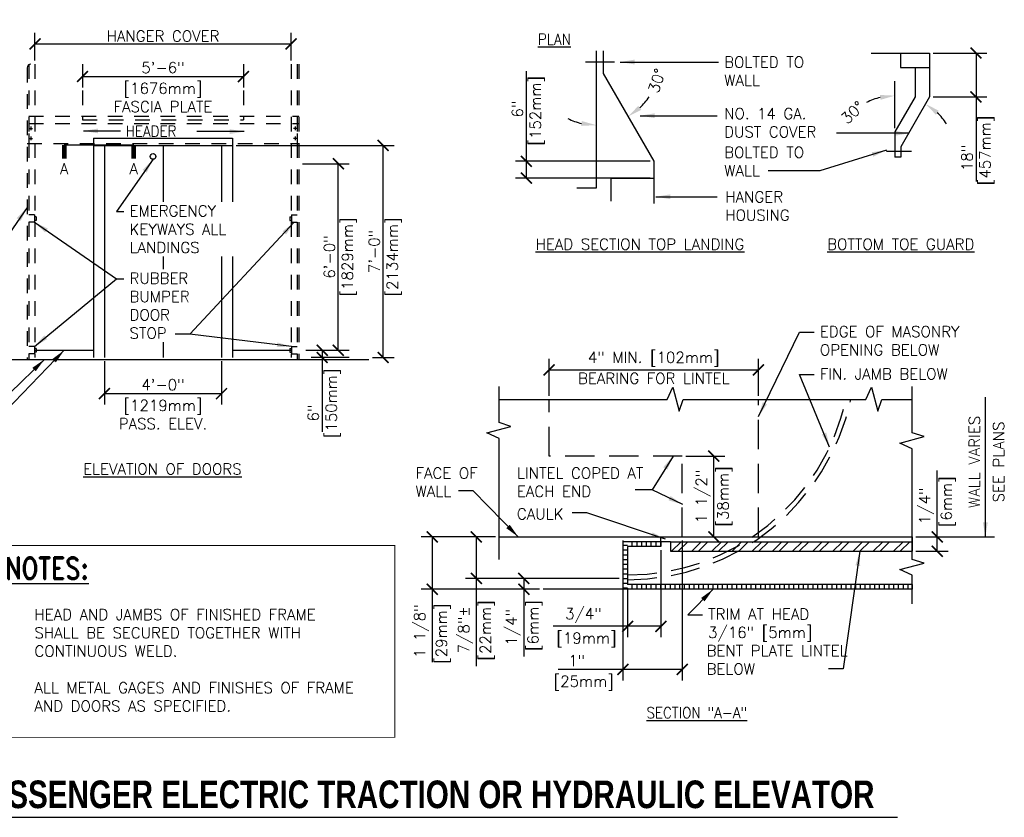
# Model space of a CAD drawing. Header units: inches. Extents: x 0.6 to 15.2, y 0.2 to 11.5.
# Tile 3 of 5: x 6.7 to 15.1, y 0.5 to 7.3. Entities that reach past the tile are written whole.
import ezdxf

# ---------------------------------------------------------------- set-up
doc = ezdxf.new("R2010")
doc.units = ezdxf.units.IN
doc.header["$MEASUREMENT"] = 0
doc.header["$PDSIZE"] = -1
doc.linetypes.add('DASHED2', pattern=[0.375, 0.25, -0.125])
doc.linetypes.add('HIDDEN2', pattern=[0.1875, 0.125, -0.0625])
doc.layers.get('Defpoints').update_dxf_attribs({"color": 2})
for name, color, linetype in [('A-DETL-DIMS', 2, 'Continuous'), ('A-DETL-MEDM', 4, 'Continuous'), ('A-DETL-PATT', 8, 'Continuous'), ('A-DETL-TEXT', 2, 'Continuous')]:
    doc.layers.add(name, color=color, linetype=linetype)
doc.styles.add('BOLD', font='bold.shx', dxfattribs={"width": 0.9})
doc.styles.add('ROMAND', font='romand.shx', dxfattribs={"width": 0.8})
doc.styles.add('Romans', font='romans.shx')
doc.dimstyles.new('VA-Dims', dxfattribs={"dimtxt": 0.09375, "dimasz": 0.09375, "dimexe": 0.09375, "dimexo": 0.03125, "dimgap": 0.02, "dimtad": 1, "dimdec": 5, "dimzin": 0, "dimdsep": 46, "dimlunit": 4, "dimtxsty": 'Romans', "dimblk": 'ARCHTICK', "dimcen": 0.09375, "dimclrd": 256, "dimclre": 256, "dimclrt": 256, "dimadec": 0, "dimazin": 0, "dimtfac": 1, "dimtdec": 5, "dimtofl": 0, "dimtmove": 0, "dimatfit": 3, "dimfxl": 1, "dimfrac": 2, "dimtolj": 1, "dimtzin": 0, "dimlwd": -1, "dimlwe": -1, "dimarcsym": 0})
doc.dimstyles.new('VA-Lead', dxfattribs={"dimtxt": 0.09375, "dimasz": 0.125, "dimexe": 0.125, "dimexo": 0.03125, "dimgap": 0.02, "dimtad": 1, "dimdec": 5, "dimzin": 0, "dimdsep": 46, "dimlunit": 4, "dimtxsty": 'Romans', "dimcen": 0.125, "dimclrd": 256, "dimclre": 256, "dimclrt": 256, "dimadec": 0, "dimazin": 0, "dimtfac": 1, "dimtdec": 5, "dimtofl": 0, "dimtmove": 0, "dimatfit": 3, "dimfxl": 1, "dimfrac": 2, "dimtolj": 1, "dimtzin": 0, "dimlwd": -1, "dimlwe": -1, "dimarcsym": 0})
pattern_1 = [(90, (-4.524953, -8.677276), (-0.040625, 2e-18), [])]

# ---------------------------------------------------------------- blocks, each defined once
blk = doc.blocks.new('*D8')
at = {"layer": 'A-DETL-TEXT'}
blk.add_line((14.1706, 6.3806), (14.1706, 6.784), dxfattribs=at)
for start, end in [(103.64339, 117.28677), (32.71323, 46.35661)]:
    blk.add_arc((14.1706, 6.1328), 0.5262, start, end, dxfattribs=at)
for points in [[(14.044, 6.6649), (14.049, 6.6235), (14.1706, 6.659)], [(14.5213, 6.4969), (14.5462, 6.5303), (14.4337, 6.5885)]]:
    blk.add_solid(points, dxfattribs=at)
at = {"layer": 'Defpoints', "color": 0}
for p in [(14.4682, 6.6483), (14.3506, 6.6273), (14.1706, 6.3493), (14.1706, 6.1328), (14.1706, 6.1328)]:
    blk.add_point(p, dxfattribs=at)
at = {"layer": 'A-DETL-TEXT', "insert": (13.8089, 6.515), "char_height": 0.09375, "attachment_point": 5, "rotation": 43.42156, "style": 'Romans'}
blk.add_mtext('\\A1;30°', dxfattribs=at)
blk = doc.blocks.new('*D9')
at = {"layer": 'A-DETL-TEXT'}
for start, end in [(313.17512, 326.35024), (243.64976, 256.82488)]:
    blk.add_arc((11.6192, 6.952), 0.5448, start, end, dxfattribs=at)
for points in [[(12.0043, 6.5379), (11.9795, 6.5714), (11.8916, 6.4801)], [(11.4974, 6.4422), (11.4926, 6.4008), (11.6192, 6.4072)]]:
    blk.add_solid(points, dxfattribs=at)
at = {"layer": 'Defpoints', "color": 0}
for p in [(11.6192, 7.0426), (11.6791, 6.8481), (11.7138, 6.4154), (12.1121, 6.0981), (11.6192, 5.8684)]:
    blk.add_point(p, dxfattribs=at)
at = {"layer": 'A-DETL-TEXT', "insert": (12.1382, 6.7865), "char_height": 0.09375, "attachment_point": 5, "rotation": 72.32336, "style": 'Romans'}
blk.add_mtext('\\A1;30°', dxfattribs=at)
blk = doc.blocks.new('_ArchTick')
at = {"color": 0, "linetype": 'ByBlock', "const_width": 0.15}
blk.add_lwpolyline([(-0.5, -0.5), (0.5, 0.5)], dxfattribs=at)
blk = doc.blocks.new('*D10')
at = {"layer": 'A-DETL-DIMS'}
for p, q in [((11.0232, 6.0981), (11.0232, 6.627)), ((12.0809, 6.0981), (10.9294, 6.0981)), ((11.0232, 5.9555), (11.0232, 6.0981)), ((12.0809, 5.9555), (10.9294, 5.9555))]:
    blk.add_line(p, q, dxfattribs=at)
at = {"layer": 'Defpoints', "color": 0}
for p in [(12.1121, 6.0981), (11.0232, 5.9555), (12.1121, 5.9555)]:
    blk.add_point(p, dxfattribs=at)
at = {"layer": 'A-DETL-DIMS', "xscale": 0.09375, "yscale": 0.09375, "zscale": 0.09375}
for p, rotation in [((11.0232, 6.0981), 90), ((11.0232, 5.9555), 270)]:
    blk.add_blockref('_ArchTick', p, dxfattribs=dict(at, rotation=rotation))
at = {"layer": 'A-DETL-DIMS', "insert": (10.9474, 6.5445), "char_height": 0.09375, "attachment_point": 5, "rotation": 90, "style": 'Romans'}
blk.add_mtext('\\A1;6"', dxfattribs=at)
blk = doc.blocks.new('*D12')
at = {"layer": 'A-DETL-DIMS'}
for p, q in [((14.4995, 7.0233), (14.9579, 7.0233)), ((14.8642, 7.0233), (14.8642, 6.6483)), ((14.4995, 6.6483), (14.9579, 6.6483)), ((14.8642, 6.6483), (14.8642, 5.9255))]:
    blk.add_line(p, q, dxfattribs=at)
at = {"layer": 'Defpoints', "color": 0}
for p in [(14.4682, 7.0233), (14.4682, 6.6483), (14.8642, 6.6483)]:
    blk.add_point(p, dxfattribs=at)
at = {"layer": 'A-DETL-DIMS', "xscale": 0.09375, "yscale": 0.09375, "zscale": 0.09375}
for p, rotation in [((14.8642, 7.0233), 90), ((14.8642, 6.6483), 270)]:
    blk.add_blockref('_ArchTick', p, dxfattribs=dict(at, rotation=rotation))
at = {"layer": 'A-DETL-DIMS', "insert": (14.7884, 6.095), "char_height": 0.09375, "attachment_point": 5, "rotation": 90, "style": 'Romans'}
blk.add_mtext('\\A1; 18"', dxfattribs=at)
blk = doc.blocks.new('*D37')
at = {"layer": 'A-DETL-DIMS'}
for p, q in [((8.5446, 6.2345), (9.8936, 6.2345)), ((9.7998, 4.422), (9.7998, 6.2345)), ((9.7096, 4.422), (9.8936, 4.422))]:
    blk.add_line(p, q, dxfattribs=at)
at = {"layer": 'Defpoints', "color": 0}
for p in [(8.5133, 6.2345), (9.7998, 6.2345), (9.6783, 4.422)]:
    blk.add_point(p, dxfattribs=at)
at = {"layer": 'A-DETL-DIMS', "xscale": 0.09375, "yscale": 0.09375, "zscale": 0.09375}
for p, rotation in [((9.7998, 6.2345), 90), ((9.7998, 4.422), 270)]:
    blk.add_blockref('_ArchTick', p, dxfattribs=dict(at, rotation=rotation))
at = {"layer": 'A-DETL-DIMS', "insert": (9.724, 5.3283), "char_height": 0.09375, "attachment_point": 5, "rotation": 90, "style": 'Romans'}
blk.add_mtext('\\A1;7\'-0"', dxfattribs=at)
blk = doc.blocks.new('*D36')
at = {"layer": 'A-DETL-DIMS'}
for p, q in [((9.1115, 6.0773), (9.5109, 6.0773)), ((9.4172, 4.4845), (9.4172, 6.0773)), ((9.1396, 4.4845), (9.5109, 4.4845))]:
    blk.add_line(p, q, dxfattribs=at)
at = {"layer": 'Defpoints', "color": 0}
for p in [(9.0802, 6.0773), (9.4172, 6.0773), (9.1084, 4.4845)]:
    blk.add_point(p, dxfattribs=at)
at = {"layer": 'A-DETL-DIMS', "xscale": 0.09375, "yscale": 0.09375, "zscale": 0.09375}
for p, rotation in [((9.4172, 6.0773), 90), ((9.4172, 4.4845), 270)]:
    blk.add_blockref('_ArchTick', p, dxfattribs=dict(at, rotation=rotation))
at = {"layer": 'A-DETL-DIMS', "insert": (9.3414, 5.2809), "char_height": 0.09375, "attachment_point": 5, "rotation": 90, "style": 'Romans'}
blk.add_mtext('\\A1;6\'-0" ', dxfattribs=at)
blk = doc.blocks.new('*D40')
at = {"layer": 'A-DETL-DIMS'}
for p, q in [((6.8258, 6.9588), (6.8258, 7.1949)), ((9.0133, 6.9588), (9.0133, 7.1949)), ((6.8258, 7.1012), (9.0133, 7.1012))]:
    blk.add_line(p, q, dxfattribs=at)
at = {"layer": 'Defpoints', "color": 0}
for p in [(9.0133, 7.1012), (6.8258, 6.9276), (9.0133, 6.9276)]:
    blk.add_point(p, dxfattribs=at)
at = {"layer": 'A-DETL-DIMS', "xscale": 0.09375, "yscale": 0.09375, "zscale": 0.09375, "rotation": 180}
blk.add_blockref('_ArchTick', (6.8258, 7.1012), dxfattribs=at)
at = {"layer": 'A-DETL-DIMS', "xscale": 0.09375, "yscale": 0.09375, "zscale": 0.09375}
blk.add_blockref('_ArchTick', (9.0133, 7.1012), dxfattribs=at)
at = {"layer": 'A-DETL-DIMS', "insert": (7.9196, 7.168), "char_height": 0.09375, "attachment_point": 5, "style": 'Romans'}
blk.add_mtext('\\A1;HANGER COVER', dxfattribs=at)
blk = doc.blocks.new('*D39')
at = {"layer": 'A-DETL-DIMS'}
for p, q in [((7.2321, 6.8848), (7.2321, 6.7285)), ((7.2321, 6.8223), (8.6071, 6.8223)), ((8.6071, 6.8848), (8.6071, 6.7285))]:
    blk.add_line(p, q, dxfattribs=at)
at = {"layer": 'Defpoints', "color": 0}
for p in [(7.2321, 6.916), (8.6071, 6.916), (8.6071, 6.8223)]:
    blk.add_point(p, dxfattribs=at)
at = {"layer": 'A-DETL-DIMS', "xscale": 0.09375, "yscale": 0.09375, "zscale": 0.09375, "rotation": 180}
blk.add_blockref('_ArchTick', (7.2321, 6.8223), dxfattribs=at)
at = {"layer": 'A-DETL-DIMS', "xscale": 0.09375, "yscale": 0.09375, "zscale": 0.09375}
blk.add_blockref('_ArchTick', (8.6071, 6.8223), dxfattribs=at)
at = {"layer": 'A-DETL-DIMS', "insert": (7.9196, 6.8981), "char_height": 0.09375, "attachment_point": 5, "style": 'Romans'}
blk.add_mtext('\\A1;5\'-6"', dxfattribs=at)
blk = doc.blocks.new('*D38')
at = {"layer": 'A-DETL-DIMS'}
for p, q in [((7.4196, 4.3908), (7.4196, 4.0201)), ((8.4196, 4.3908), (8.4196, 4.0201)), ((7.4196, 4.1139), (8.4196, 4.1139))]:
    blk.add_line(p, q, dxfattribs=at)
at = {"layer": 'Defpoints', "color": 0}
for p in [(7.4196, 4.422), (8.4196, 4.422), (8.4196, 4.1139)]:
    blk.add_point(p, dxfattribs=at)
at = {"layer": 'A-DETL-DIMS', "xscale": 0.09375, "yscale": 0.09375, "zscale": 0.09375, "rotation": 180}
blk.add_blockref('_ArchTick', (7.4196, 4.1139), dxfattribs=at)
at = {"layer": 'A-DETL-DIMS', "xscale": 0.09375, "yscale": 0.09375, "zscale": 0.09375}
blk.add_blockref('_ArchTick', (8.4196, 4.1139), dxfattribs=at)
at = {"layer": 'A-DETL-DIMS', "insert": (7.9196, 4.1897), "char_height": 0.09375, "attachment_point": 5, "style": 'Romans'}
blk.add_mtext('\\A1;4\'-0"', dxfattribs=at)
blk = doc.blocks.new('*D35')
at = {"layer": 'A-DETL-DIMS'}
for p, q in [((9.2393, 4.4845), (9.3725, 4.4845)), ((9.2788, 4.4845), (9.2788, 4.422)), ((9.5087, 4.422), (9.185, 4.422)), ((9.2788, 4.422), (9.2788, 3.7875))]:
    blk.add_line(p, q, dxfattribs=at)
at = {"layer": 'Defpoints', "color": 0}
for p in [(9.2081, 4.4845), (9.2788, 4.422), (9.54, 4.422)]:
    blk.add_point(p, dxfattribs=at)
at = {"layer": 'A-DETL-DIMS', "xscale": 0.09375, "yscale": 0.09375, "zscale": 0.09375}
for p, rotation in [((9.2788, 4.4845), 90), ((9.2788, 4.422), 270)]:
    blk.add_blockref('_ArchTick', p, dxfattribs=dict(at, rotation=rotation))
at = {"layer": 'A-DETL-DIMS', "insert": (9.203, 3.9169), "char_height": 0.09375, "attachment_point": 5, "rotation": 90, "style": 'Romans'}
blk.add_mtext('\\A1; 6" ', dxfattribs=at)
blk = doc.blocks.new('*D59')
at = {"layer": 'A-DETL-DIMS'}
for p, q in [((11.8477, 2.8587), (11.8477, 1.6641)), ((12.3555, 2.8587), (12.3555, 1.6641)), ((11.8477, 1.7578), (11.296, 1.7578)), ((12.3555, 1.7578), (11.8477, 1.7578))]:
    blk.add_line(p, q, dxfattribs=at)
at = {"layer": 'Defpoints', "color": 0}
for p in [(11.8477, 2.8899), (12.3555, 2.8899), (12.3555, 1.7578)]:
    blk.add_point(p, dxfattribs=at)
at = {"layer": 'A-DETL-DIMS', "xscale": 0.09375, "yscale": 0.09375, "zscale": 0.09375, "rotation": 180}
blk.add_blockref('_ArchTick', (11.8477, 1.7578), dxfattribs=at)
at = {"layer": 'A-DETL-DIMS', "xscale": 0.09375, "yscale": 0.09375, "zscale": 0.09375}
blk.add_blockref('_ArchTick', (12.3555, 1.7578), dxfattribs=at)
at = {"layer": 'A-DETL-DIMS', "insert": (11.4209, 1.8336), "char_height": 0.09375, "attachment_point": 5, "style": 'Romans'}
blk.add_mtext('\\A1; 1"', dxfattribs=at)
blk = doc.blocks.new('*D57')
at = {"layer": 'A-DETL-DIMS'}
for p, q in [((11.8164, 2.5352), (10.9081, 2.5352)), ((11.0018, 2.5352), (11.0018, 2.443)), ((11.1359, 2.443), (10.9081, 2.443)), ((11.0018, 2.443), (11.0018, 1.8673))]:
    blk.add_line(p, q, dxfattribs=at)
at = {"layer": 'Defpoints', "color": 0}
for p in [(11.0018, 2.5352), (11.8477, 2.5352), (11.1672, 2.443)]:
    blk.add_point(p, dxfattribs=at)
at = {"layer": 'A-DETL-DIMS', "xscale": 0.09375, "yscale": 0.09375, "zscale": 0.09375}
for p, rotation in [((11.0018, 2.5352), 90), ((11.0018, 2.443), 270)]:
    blk.add_blockref('_ArchTick', p, dxfattribs=dict(at, rotation=rotation))
at = {"layer": 'A-DETL-DIMS', "insert": (10.9104, 2.086), "char_height": 0.09375, "attachment_point": 5, "rotation": 90, "style": 'Romans'}
blk.add_mtext('\\A1; 1/4" ', dxfattribs=at)
blk = doc.blocks.new('*D56')
at = {"layer": 'A-DETL-DIMS'}
for p, q in [((10.7585, 2.8899), (10.5022, 2.8899)), ((10.596, 2.8899), (10.596, 2.5352)), ((11.8164, 2.5352), (10.5022, 2.5352)), ((10.596, 2.5352), (10.596, 1.7851))]:
    blk.add_line(p, q, dxfattribs=at)
at = {"layer": 'Defpoints', "color": 0}
for p in [(10.596, 2.8899), (10.7897, 2.8899), (11.8477, 2.5352)]:
    blk.add_point(p, dxfattribs=at)
at = {"layer": 'A-DETL-DIMS', "xscale": 0.09375, "yscale": 0.09375, "zscale": 0.09375}
for p, rotation in [((10.596, 2.8899), 90), ((10.596, 2.5352), 270)]:
    blk.add_blockref('_ArchTick', p, dxfattribs=dict(at, rotation=rotation))
at = {"layer": 'A-DETL-DIMS', "insert": (10.5045, 2.064), "char_height": 0.09375, "attachment_point": 5, "rotation": 90, "style": 'Romans'}
blk.add_mtext('\\A1; 7/8"± ', dxfattribs=at)
blk = doc.blocks.new('*D54')
at = {"layer": 'A-DETL-DIMS'}
for p, q in [((12.1727, 2.7774), (12.1727, 2.0327)), ((11.8883, 2.4524), (11.8883, 2.0327)), ((11.8883, 2.1265), (11.2537, 2.1265)), ((12.1727, 2.1265), (11.8883, 2.1265))]:
    blk.add_line(p, q, dxfattribs=at)
at = {"layer": 'Defpoints', "color": 0}
for p in [(12.1727, 2.8087), (11.8883, 2.4837), (12.1727, 2.1265)]:
    blk.add_point(p, dxfattribs=at)
at = {"layer": 'A-DETL-DIMS', "xscale": 0.09375, "yscale": 0.09375, "zscale": 0.09375, "rotation": 180}
blk.add_blockref('_ArchTick', (11.8883, 2.1265), dxfattribs=at)
at = {"layer": 'A-DETL-DIMS', "xscale": 0.09375, "yscale": 0.09375, "zscale": 0.09375}
blk.add_blockref('_ArchTick', (12.1727, 2.1265), dxfattribs=at)
at = {"layer": 'A-DETL-DIMS', "insert": (11.479, 2.2179), "char_height": 0.09375, "attachment_point": 5, "style": 'Romans'}
blk.add_mtext('\\A1; 3/4"', dxfattribs=at)
blk = doc.blocks.new('*D55')
at = {"layer": 'A-DETL-DIMS'}
for p, q in [((10.7585, 2.8899), (10.1257, 2.8899)), ((10.2194, 2.8899), (10.2194, 2.443)), ((11.1359, 2.443), (10.1257, 2.443)), ((10.2194, 2.443), (10.2194, 1.8212))]:
    blk.add_line(p, q, dxfattribs=at)
at = {"layer": 'Defpoints', "color": 0}
for p in [(10.2194, 2.8899), (10.7897, 2.8899), (11.1672, 2.443)]:
    blk.add_point(p, dxfattribs=at)
at = {"layer": 'A-DETL-DIMS', "xscale": 0.09375, "yscale": 0.09375, "zscale": 0.09375}
for p, rotation in [((10.2194, 2.8899), 90), ((10.2194, 2.443), 270)]:
    blk.add_blockref('_ArchTick', p, dxfattribs=dict(at, rotation=rotation))
at = {"layer": 'A-DETL-DIMS', "insert": (10.128, 2.0845), "char_height": 0.09375, "attachment_point": 5, "rotation": 90, "style": 'Romans'}
blk.add_mtext('\\A1;1 1/8" ', dxfattribs=at)
blk = doc.blocks.new('*D60')
at = {"layer": 'A-DETL-DIMS'}
for p, q in [((12.3867, 3.5805), (12.719, 3.5805)), ((12.6253, 2.8899), (12.6253, 3.5805)), ((12.3867, 2.8899), (12.719, 2.8899))]:
    blk.add_line(p, q, dxfattribs=at)
at = {"layer": 'Defpoints', "color": 0}
for p in [(12.3555, 3.5805), (12.6253, 3.5805), (12.3555, 2.8899)]:
    blk.add_point(p, dxfattribs=at)
at = {"layer": 'A-DETL-DIMS', "xscale": 0.09375, "yscale": 0.09375, "zscale": 0.09375}
for p, rotation in [((12.6253, 3.5805), 90), ((12.6253, 2.8899), 270)]:
    blk.add_blockref('_ArchTick', p, dxfattribs=dict(at, rotation=rotation))
at = {"layer": 'A-DETL-DIMS', "insert": (12.5338, 3.2352), "char_height": 0.09375, "attachment_point": 5, "rotation": 90, "style": 'Romans'}
blk.add_mtext('\\A1;1 1/2"', dxfattribs=at)
blk = doc.blocks.new('*D58')
at = {"layer": 'A-DETL-DIMS'}
for p, q in [((14.5326, 2.8899), (14.5326, 3.3272)), ((14.3504, 2.8899), (14.6263, 2.8899)), ((14.5326, 2.768), (14.5326, 2.8899)), ((14.3504, 2.768), (14.6263, 2.768))]:
    blk.add_line(p, q, dxfattribs=at)
at = {"layer": 'Defpoints', "color": 0}
for p in [(14.3191, 2.8899), (14.5326, 2.8899), (14.3191, 2.768)]:
    blk.add_point(p, dxfattribs=at)
at = {"layer": 'A-DETL-DIMS', "xscale": 0.09375, "yscale": 0.09375, "zscale": 0.09375}
for p, rotation in [((14.5326, 2.8899), 90), ((14.5326, 2.768), 270)]:
    blk.add_blockref('_ArchTick', p, dxfattribs=dict(at, rotation=rotation))
at = {"layer": 'A-DETL-DIMS', "insert": (14.4411, 3.1555), "char_height": 0.09375, "attachment_point": 5, "rotation": 90, "style": 'Romans'}
blk.add_mtext('\\A1;1/4" ', dxfattribs=at)
blk = doc.blocks.new('*D61')
at = {"layer": 'A-DETL-DIMS'}
for p, q in [((11.218, 4.0964), (11.218, 4.4107)), ((13.0055, 4.0964), (13.0055, 4.4107)), ((11.218, 4.3169), (13.0055, 4.3169))]:
    blk.add_line(p, q, dxfattribs=at)
at = {"layer": 'Defpoints', "color": 0}
for p in [(13.0055, 4.3169), (11.218, 4.0651), (13.0055, 4.0651)]:
    blk.add_point(p, dxfattribs=at)
at = {"layer": 'A-DETL-DIMS', "xscale": 0.09375, "yscale": 0.09375, "zscale": 0.09375, "rotation": 180}
blk.add_blockref('_ArchTick', (11.218, 4.3169), dxfattribs=at)
at = {"layer": 'A-DETL-DIMS', "xscale": 0.09375, "yscale": 0.09375, "zscale": 0.09375}
blk.add_blockref('_ArchTick', (13.0055, 4.3169), dxfattribs=at)
at = {"layer": 'A-DETL-DIMS', "insert": (12.1117, 4.4083), "char_height": 0.09375, "attachment_point": 5, "style": 'Romans'}
blk.add_mtext('\\A1;4" MIN. [102mm]', dxfattribs=at)

msp = doc.modelspace()

# ---------------------------------------------------------------- hatches: boundary and pattern name
at = {"layer": 'A-DETL-PATT'}
h = msp.add_hatch(dxfattribs=at)
h.set_pattern_fill('LINE', color=256, scale=0.325, style=0)
h.set_pattern_definition([(0, (-4.524953, -8.677276), (0, 0.040625), [])])
h.paths.add_polyline_path([(11.8883, 2.443049), (11.847675, 2.443049), (11.847675, 2.849299), (11.8883, 2.849299), (11.8883, 2.808674), (11.8883, 2.483674)])
h = msp.add_hatch(dxfattribs=at)
h.set_pattern_fill('LINE', color=256, scale=0.325, angle=90, style=0)
h.set_pattern_definition(pattern_1)
h.paths.add_polyline_path([(12.172675, 2.849299), (11.8883, 2.849299), (11.8883, 2.808674), (12.172675, 2.808674)])
h = msp.add_hatch(dxfattribs=at)
h.set_pattern_fill('ANSI32', color=256, scale=0.325, style=0)
h.set_pattern_definition([(45, (-4.52495, -8.67728), (-0.08617864, 0.08617864), []), (45, (-4.4675, -8.67728), (-0.08617864, 0.08617864), [])])
h.paths.add_polyline_path([(14.319125, 2.849299), (14.319125, 2.768049), (12.253925, 2.768049), (12.253925, 2.849299)])
h = msp.add_hatch(dxfattribs=at)
h.set_pattern_fill('LINE', color=256, scale=0.325, angle=90, style=0)
h.set_pattern_definition(pattern_1)
h.paths.add_polyline_path([(11.8883, 2.483674), (11.8883, 2.443049), (14.319125, 2.443049), (14.319125, 2.483674)])

# ---------------------------------------------------------------- linework, layer by layer
at = {"layer": 'A-DETL-DIMS'}
for p, q in [((11.023154, 6.626989), (11.023154, 6.86853)), ((14.532577, 3.327245), (14.532577, 3.456805))]:
    msp.add_line(p, q, dxfattribs=at)
at = {"layer": 'A-DETL-MEDM'}
for p, q in [((11.619164, 7.042606), (11.619164, 5.868386)), ((11.679093, 7.042606), (11.679093, 6.848149)), ((13.968228, 7.023347), (14.468228, 7.023347)), ((14.218228, 7.023347), (14.218228, 6.898347)), ((14.468228, 7.023347), (14.468228, 6.648347)), ((11.776478, 6.945378), (11.529269, 6.945378)), ((14.218228, 6.898347), (14.468228, 6.898347)), ((14.343228, 6.898347), (14.343228, 6.648347)), ((11.679093, 6.848149), (12.112106, 6.098149)), ((14.343228, 6.648347), (14.170596, 6.34934)), ((14.468228, 6.648347), (14.221476, 6.220961)), ((6.790124, 6.394692), (6.790124, 6.363442)), ((9.048989, 6.394692), (9.048989, 6.363442)), ((6.774499, 6.379067), (6.805749, 6.379067)), ((6.774499, 6.336099), (6.774499, 6.250161)), ((6.790124, 6.308755), (6.790124, 6.277505)), ((9.064614, 6.379067), (9.033364, 6.379067)), ((9.048989, 6.308755), (9.048989, 6.277505)), ((9.064614, 6.336099), (9.064614, 6.250161)), ((14.170596, 6.34934), (14.170596, 6.132833)), ((6.774499, 6.29313), (6.805749, 6.29313)), ((7.325807, 6.297036), (8.513307, 6.297036)), ((7.325807, 6.297036), (7.325807, 4.422036)), ((7.325807, 6.234536), (8.513307, 6.234536)), ((7.419557, 6.234536), (7.419557, 4.422036)), ((7.919557, 6.234536), (7.919557, 5.752649)), ((8.419557, 6.234536), (8.419557, 5.752649)), ((8.513307, 6.297036), (8.513307, 5.752649)), ((9.064614, 6.29313), (9.033364, 6.29313)), ((14.312748, 6.182942), (14.100745, 6.182942)), ((14.221476, 6.220961), (14.221476, 6.132833)), ((12.112106, 6.098149), (12.112106, 5.910649)), ((12.112106, 6.098149), (12.112106, 5.910649)), ((14.221476, 6.132833), (14.170596, 6.132833)), ((11.745471, 5.955524), (11.745471, 5.757412)), ((11.745471, 5.955524), (12.112106, 5.955524)), ((12.112106, 5.910649), (12.112106, 5.738108)), ((11.619164, 5.868386), (11.454358, 5.868386)), ((6.821374, 5.640786), (6.774499, 5.640786)), ((6.821374, 5.640786), (6.821374, 5.578286)), ((9.017739, 5.640786), (9.017739, 5.578286)), ((9.017739, 5.640786), (9.064614, 5.640786)), ((6.821374, 5.578286), (6.774499, 5.578286)), ((6.836999, 5.625161), (6.821374, 5.625161)), ((6.836999, 5.593911), (6.821374, 5.593911)), ((6.836999, 5.625161), (6.836999, 5.593911)), ((9.002114, 5.625161), (9.002114, 5.593911)), ((9.002114, 5.625161), (9.017739, 5.625161)), ((9.002114, 5.593911), (9.017739, 5.593911)), ((9.017739, 5.578286), (9.064614, 5.578286)), ((7.919557, 5.283899), (7.919557, 5.177417)), ((8.419557, 5.283899), (8.419557, 4.422036)), ((8.513307, 5.283899), (8.513307, 4.422036)), ((7.919557, 4.552417), (7.919557, 4.422036)), ((6.821374, 4.515786), (6.774499, 4.515786)), ((6.821374, 4.515786), (6.821374, 4.453286)), ((6.836999, 4.500161), (6.821374, 4.500161)), ((6.836999, 4.468911), (6.821374, 4.468911)), ((6.825807, 4.484536), (7.325807, 4.484536)), ((6.836999, 4.500161), (6.836999, 4.468911)), ((8.513307, 4.484536), (9.013307, 4.484536)), ((9.002114, 4.500161), (9.017739, 4.500161)), ((9.002114, 4.500161), (9.002114, 4.468911)), ((9.002114, 4.468911), (9.017739, 4.468911)), ((9.017739, 4.515786), (9.064614, 4.515786)), ((9.017739, 4.515786), (9.017739, 4.453286)), ((6.001753, 4.406411), (9.678348, 4.406411)), ((6.821374, 4.453286), (6.774499, 4.453286)), ((9.017739, 4.453286), (9.064614, 4.453286)), ((10.789745, 2.889924), (14.319125, 2.889924)), ((12.172675, 2.849299), (12.172675, 2.889924)), ((12.172675, 2.849299), (11.847675, 2.849299)), ((11.847675, 2.849299), (11.847675, 2.443049)), ((11.8883, 2.849299), (11.847675, 2.849299)), ((12.172675, 2.849299), (11.8883, 2.849299)), ((12.172675, 2.808674), (11.8883, 2.808674)), ((11.8883, 2.808674), (11.8883, 2.483674)), ((12.172675, 2.849299), (12.172675, 2.808674)), ((12.253925, 2.849299), (12.172675, 2.849299)), ((12.253925, 2.849299), (14.319125, 2.849299)), ((12.253925, 2.849299), (12.253925, 2.768049)), ((12.253925, 2.768049), (14.319125, 2.768049)), ((11.847675, 2.443049), (11.167179, 2.443049)), ((11.8883, 2.443049), (11.847675, 2.443049)), ((14.319125, 2.483674), (11.8883, 2.483674)), ((14.319125, 2.443049), (11.8883, 2.443049))]:
    msp.add_line(p, q, dxfattribs=at)
at = {"layer": 'A-DETL-MEDM', "linetype": 'HIDDEN2'}
for p, q in [((6.774499, 6.927594), (6.774499, 4.406411)), ((6.825807, 6.927594), (6.825807, 4.422036)), ((7.232057, 6.927594), (7.232057, 6.453286)), ((8.607057, 6.927594), (8.607057, 6.453286)), ((9.013307, 6.927594), (9.013307, 4.422036)), ((9.064614, 6.927594), (9.064614, 4.406411)), ((9.080239, 6.927594), (9.080239, 4.406411)), ((6.758874, 6.896344), (6.758874, 4.406411)), ((6.774499, 6.484536), (9.080239, 6.484536)), ((6.774499, 6.422036), (9.080239, 6.422036)), ((7.232057, 6.453286), (8.607057, 6.453286)), ((6.758874, 6.250161), (9.080239, 6.250161)), ((6.758874, 4.406411), (9.080239, 4.406411))]:
    msp.add_line(p, q, dxfattribs=at)
at = {"layer": 'A-DETL-MEDM', "linetype": 'DASHED2'}
for p, q in [((11.217987, 3.580549), (11.217987, 4.06515)), ((13.005487, 2.889924), (13.005487, 4.06515)), ((12.355487, 3.580549), (11.217987, 3.580549)), ((12.355487, 2.889924), (12.355487, 3.580549))]:
    msp.add_line(p, q, dxfattribs=at)
at = {"layer": 'A-DETL-MEDM'}
msp.add_arc((6.790124, 6.896344), 0.03125, 90, 180, dxfattribs=at)
at = {"layer": 'A-DETL-MEDM', "linetype": 'DASHED2'}
for radius, end in [(1.95, 347.8881947), (1.909375, 347.6264591)]:
    msp.add_arc((11.8883, 4.474299), radius, 270, end, dxfattribs=at)
at = {"layer": 'A-DETL-TEXT'}
for p, q in [((7.075807, 6.237981), (7.669557, 6.237981)), ((10.789745, 3.866634), (10.789745, 4.17343)), ((12.226952, 4.06515), (12.275166, 4.169766)), ((12.275166, 4.169766), (12.329506, 3.962929)), ((13.924414, 4.06515), (13.972628, 4.169766)), ((13.972628, 4.169766), (14.026968, 3.962929)), ((14.319125, 3.778568), (14.319125, 4.17343)), ((10.789745, 4.06515), (12.226952, 4.06515)), ((12.329506, 3.962929), (12.361737, 4.06515)), ((12.361737, 4.06515), (13.924414, 4.06515)), ((14.026968, 3.962929), (14.0592, 4.06515)), ((14.0592, 4.06515), (14.319125, 4.06515)), ((10.685128, 3.780063), (10.891966, 3.834403)), ((10.891966, 3.834403), (10.789745, 3.866634)), ((10.789745, 3.731849), (10.685128, 3.780063)), ((10.789745, 2.697971), (10.789745, 3.731849)), ((14.214509, 3.691996), (14.421346, 3.746336)), ((14.421346, 3.746336), (14.319125, 3.778568)), ((14.319125, 3.643782), (14.214509, 3.691996)), ((14.319125, 2.697971), (14.319125, 3.643782)), ((14.319125, 2.889924), (14.319125, 2.849299)), ((14.36779, 2.889924), (15.021978, 2.889924)), ((14.319125, 2.849299), (14.319125, 2.768049)), ((14.421346, 2.66574), (14.319125, 2.697971)), ((14.214509, 2.6114), (14.421346, 2.66574)), ((14.319125, 2.563186), (14.214509, 2.6114)), ((14.319125, 2.318049), (14.319125, 2.563186)), ((14.319125, 2.483674), (14.319125, 2.443049)), ((1.476487, 0.495079), (14.193338, 0.495079))]:
    msp.add_line(p, q, dxfattribs=at)
at = {"layer": 'A-DETL-TEXT', "const_width": 0.03937}
for points in [[(7.075807, 6.237981), (7.075807, 6.119871)], [(7.669557, 6.237981), (7.669557, 6.119871)]]:
    msp.add_lwpolyline(points, dxfattribs=at)
at = {"layer": 'A-DETL-TEXT', "const_width": 0.007812}
msp.add_lwpolyline([(9.899484, 2.817632), (6.442851, 2.817632), (6.442851, 1.178469), (9.899484, 1.178469), (9.899484, 2.817632)], close=True, dxfattribs=at)
at = {"layer": 'A-DETL-TEXT'}
msp.add_circle((7.834639, 6.139566), 0.024064, dxfattribs=at)

# ---------------------------------------------------------------- texts
at = {"layer": 'A-DETL-DIMS', "char_height": 0.09375, "attachment_point": 1, "style": 'Romans'}
for s, insert, width in [('LINTEL COPED AT EACH END ', (10.942507, 3.481566), 1.21601918), ('CAULK', (10.942507, 3.133261), 0.40094407), ('TRIM AT HEAD 3/16" [5mm] ', (12.575806, 2.277258), 0.98660714), ('BENT PLATE LINTEL BELOW', (12.562413, 1.964758), 1.3616)]:
    msp.add_mtext(s, dxfattribs=dict(at, insert=insert, width=width))
at = {"layer": 'A-DETL-TEXT'}
for s, height, style, width, p in [('%%UPLAN', 0.09375, 'Romans', 0.9, (11.122363, 7.093833)), ('HEADER', 0.09375, 'Romans', 0.9, (7.600443, 6.308774)), ('%%UNOTES:', 0.1875, 'ROMAND', 0.8, (6.571225, 2.528295)), ('%%uSECTION "A-A"', 0.09375, 'Romans', 0.9, (12.049639, 1.341567)), ('ENTRANCE DETAILS - SERVICE AND PASSENGER ELECTRIC TRACTION OR HYDRAULIC ELEVATOR', 0.23622047, 'BOLD', 0.8, (1.670153, 0.573171))]:
    msp.add_text(s, height=height, dxfattribs=dict(at, style=style, width=width)).set_placement(p)
at = {"layer": 'A-DETL-TEXT', "char_height": 0.09375, "style": 'Romans'}
for s, insert, width, attachment_point in [('BOLTED TO WALL', (12.712906, 6.992144), 0.81881259, 1), ('[1676mm]\\PFASCIA PLATE', (7.919557, 6.768263), 0.9341, 2), ('NO. 14 GA. DUST COVER', (12.712906, 6.552658), 0.95877632, 1), ('BOLTED TO WALL', (12.712906, 6.221697), 0.80714897, 1), ('A', (7.075807, 6.081731), 0.11212465, 2), ('A', (7.669557, 6.081731), 0.11212465, 2), ('HANGER HOUSING', (12.722432, 5.841311), 0.52232143, 1), ('EMERGENCY KEYWAYS ALL LANDINGS', (7.63365, 5.721399), 0.9655395, 1), ('{\\LHEAD SECTION TOP LANDING}', (11.101943, 5.437052), 2.08868629, 1), ('{\\LBOTTOM TOE GUARD}', (13.592601, 5.437052), 1.76923743, 1), ('RUBBER BUMPER DOOR STOP', (7.63365, 5.146167), 0.76829946, 1), ('EDGE OF MASONRY OPENING BELOW', (13.530431, 4.690465), 1.40852828, 1), ('BEARING FOR LINTEL', (12.111737, 4.291625), 1.52680042, 2), ('FIN. JAMB BELOW', (13.530431, 4.32884), 1.23294309, 1), ('[1219mm]\\PPASS. ELEV.', (7.919557, 4.059853), 0.9341, 2), ('{\\LELEVATION OF DOORS}', (7.237723, 3.516845), 1.64663768, 1), ('FACE OF WALL', (10.07688, 3.481566), 0.68310166, 1), ('HEAD AND JAMBS OF FINISHED FRAME SHALL BE SECURED TOGETHER WITH CONTINUOUS WELD. \\P\\PALL METAL GAGES AND FINISHES OF FRAME AND DOORS AS SPECIFIED.', (6.821225, 2.273859), 3.06335207, 1), ('[19mm]', (11.537319, 2.072442), 0.551, 2), ('[25mm]', (11.513525, 1.703799), 0.55099866, 2)]:
    msp.add_mtext(s, dxfattribs=dict(at, insert=insert, width=width, attachment_point=attachment_point))
at = {"layer": 'A-DETL-TEXT', "char_height": 0.09375, "attachment_point": 2, "rotation": 90, "style": 'Romans'}
for s, insert, width in [('[152mm]', (11.054404, 6.529557), 0.7941), ('[457mm]', (14.895436, 6.190583), 0.7941), ('[1829mm]', (9.448436, 5.280938), 0.7941), ('[2134mm]', (9.831086, 5.280938), 0.7941), ('[150mm]', (9.31004, 4.030692), 0.7941), ('WALL VARIES', (14.804346, 3.530549), 0.93570589), ('SEE PLANS', (15.010575, 3.530549), 0.7941), ('[38mm]', (12.656504, 3.235236), 0.7941), ('[6mm]', (14.563827, 3.190077), 0.7941), ('[29mm]', (10.250675, 2.063065), 0.7941), ('[22mm]', (10.627226, 2.0911), 0.7941), ('[6mm]', (11.03306, 2.132836), 0.7941)]:
    msp.add_mtext(s, dxfattribs=dict(at, insert=insert, width=width))

# ---------------------------------------------------------------- dimensions: what is measured, and where the dimension line sits
at = {"layer": 'A-DETL-DIMS'}
for base, p1, p2, text, picture, middle in [((9.013307, 7.101159), (6.825807, 6.927594), (9.013307, 6.927594), 'HANGER COVER', '*D40', (7.919557, 7.168034)), ((8.607057, 6.822288), (7.232057, 6.916038), (8.607057, 6.916038), '5\'-6"', '*D39', (7.919557, 6.898092))]:
    dim = msp.add_linear_dim(base=base, p1=p1, p2=p2, text=text, dimstyle='VA-Dims', override={"dimpost": '\\X'}, dxfattribs=at)
    dim.commit()
    dim.dimension.update_dxf_attribs({"geometry": picture, "text_midpoint": middle})
for base, p1, p2, text, picture, middle in [((14.864186, 6.648347), (14.468228, 7.023347), (14.468228, 6.648347), ' 18"', '*D12', (14.864186, 6.095049)), ((11.023154, 5.955524), (12.112106, 6.098149), (12.112106, 5.955524), '6"', '*D10', (11.023154, 6.544489)), ((9.799836, 6.234536), (9.678348, 4.422036), (8.513307, 6.234536), '7\'-0"', '*D37', (9.799836, 5.328286)), ((9.417186, 6.07734), (9.108351, 4.484536), (9.080239, 6.07734), '6\'-0" ', '*D36', (9.417186, 5.280938)), ((9.27879, 4.422036), (9.208094, 4.484536), (9.539952, 4.422036), ' 6" ', '*D35', (9.27879, 3.916859)), ((14.532577, 2.889924), (14.319125, 2.768049), (14.319125, 2.889924), '1/4" ', '*D58', (14.532577, 3.155459)), ((10.219425, 2.889924), (11.167179, 2.443049), (10.789745, 2.889924), '1 1/8" ', '*D55', (10.219425, 2.084506)), ((10.595976, 2.889924), (11.847675, 2.535224), (10.789745, 2.889924), ' 7/8"± ', '*D56', (10.595976, 2.064026)), ((11.00181, 2.535224), (11.167179, 2.443049), (11.847675, 2.535224), ' 1/4" ', '*D57', (11.00181, 2.085961))]:
    dim = msp.add_linear_dim(base=base, p1=p1, p2=p2, angle=90, text=text, dimstyle='VA-Dims', override={"dimpost": '\\X'}, dxfattribs=at)
    dim.commit()
    dim.dimension.update_dxf_attribs({"geometry": picture, "text_midpoint": middle, "dimtype": 160})
for base, p1, p2, text, picture, middle in [((13.005487, 4.316915), (11.217987, 4.06515), (13.005487, 4.06515), '4" MIN. [102mm]', '*D61', (12.111737, 4.316915)), ((8.419557, 4.113877), (7.419557, 4.422036), (8.419557, 4.422036), '4\'-0"', '*D38', (7.919557, 4.113877)), ((12.355487, 1.757824), (11.847675, 2.889924), (12.355487, 2.889924), ' 1"', '*D59', (11.420932, 1.757824)), ((12.172675, 2.126467), (11.8883, 2.483674), (12.172675, 2.808674), ' 3/4"', '*D54', (11.479012, 2.126467))]:
    dim = msp.add_linear_dim(base=base, p1=p1, p2=p2, text=text, dimstyle='VA-Dims', override={"dimpost": '\\X'}, dxfattribs=at)
    dim.commit()
    dim.dimension.update_dxf_attribs({"geometry": picture, "text_midpoint": middle, "dimtype": 160})
dim = msp.add_linear_dim(base=(12.625254, 3.580549), p1=(12.355487, 2.889924), p2=(12.355487, 3.580549), angle=90, text='1 1/2"', dimstyle='VA-Dims', override={"dimpost": '\\X'}, dxfattribs=at)
dim.commit()
dim.dimension.update_dxf_attribs({"geometry": '*D60', "text_midpoint": (12.533826, 3.235236)})
at = {"layer": 'A-DETL-TEXT'}
for base, line1, line2, picture, middle in [((11.713767, 6.415429), ((11.679093, 6.848149), (12.112106, 6.098149)), ((11.619164, 7.042606), (11.619164, 5.868386)), '*D9', (12.138239, 6.786525)), ((14.350561, 6.627284), ((14.468228, 6.648347), (14.170596, 6.132833)), ((14.170596, 6.34934), (14.170596, 6.132833)), '*D8', (13.808918, 6.515009))]:
    dim = msp.add_angular_dim_2l(base=base, line1=line1, line2=line2, dimstyle='VA-Lead', override={"dimtad": 0, "dimpost": '\\X'}, dxfattribs=at)
    dim.commit()
    dim.dimension.update_dxf_attribs({"geometry": picture, "text_midpoint": middle, "dimtype": 162})

# ---------------------------------------------------------------- leaders
for points, override in [([(11.823801, 6.946229), (12.663824, 6.946229)], {"dimtad": 0}), ([(11.995276, 6.487721), (12.654298, 6.487721)], {"dimtad": 0}), ([(7.240587, 6.357817), (7.557781, 6.357817)], {"dimtad": 0}), ([(8.613172, 6.352059), (8.20947, 6.352059)], {"dimtad": 0}), ([(14.293667, 6.337454), (13.671682, 6.337454)], {"dimtad": 0}), ([(14.098625, 6.193525), (13.530458, 6.015729), (13.0885, 6.015729)], {"dimtad": 0}), ([(7.834639, 6.115502), (7.523384, 5.668904), (7.585884, 5.668904)], {"dimgap": 0.02, "dimtad": 0}), ([(12.128645, 5.795397), (12.654298, 5.795397)], {"dimtad": 0}), ([(6.758874, 5.703594), (6.606963, 5.484401), (6.502021, 5.484401)], {"dimgap": 0.02, "dimtad": 0}), ([(6.821374, 5.578286), (7.523384, 5.093672), (7.585884, 5.093672)], {"dimgap": 0.02, "dimtad": 0}), ([(9.041177, 5.578286), (8.148718, 4.623135), (8.023718, 4.623135)], {"dimgap": 0.02, "dimtad": 0}), ([(6.821374, 4.515786), (7.523384, 5.093672), (7.585884, 5.093672)], {"dimgap": 0.02, "dimtad": 0}), ([(13.005487, 3.91887), (13.357666, 4.63797), (13.482666, 4.63797)], {"dimgap": 0.02, "dimtad": 0}), ([(9.017739, 4.515786), (8.148718, 4.623135), (8.023718, 4.623135)], {"dimgap": 0.02, "dimtad": 0}), ([(7.075807, 4.484536), (6.495064, 3.883303), (6.370064, 3.883303)], {"dimgap": 0.02, "dimtad": 0}), ([(6.907017, 4.406411), (6.61505, 4.121057), (6.49005, 4.121057)], {"dimgap": 0.02, "dimtad": 0}), ([(13.6142, 3.657609), (13.357666, 4.276345), (13.482666, 4.276345)], {"dimgap": 0.02, "dimtad": 0}), ([(14.944063, 2.889924), (14.944063, 4.085)], {"dimtad": 0}), ([(12.276197, 3.580762), (12.096744, 3.291343)], {"dimtad": 0}), ([(10.954589, 2.889924), (10.567685, 3.283622), (10.442685, 3.283622)], {"dimgap": 0.02, "dimtad": 0}), ([(12.359021, 3.167307), (12.096744, 3.291343), (11.951801, 3.291343)], {"dimtad": 0}), ([(12.21326, 2.869538), (11.540602, 3.096456), (11.415602, 3.096456)], {"dimgap": 0.02, "dimtad": 0}), ([(13.872115, 2.768049), (13.729306, 1.762366), (13.604306, 1.762366)], {"dimgap": 0.02, "dimtad": 0}), ([(12.618797, 2.443049), (12.40304, 2.224763), (12.52804, 2.224763)], {"dimgap": 0.02, "dimtad": 0})]:
    msp.add_leader(points, dimstyle='VA-Lead', override=override, dxfattribs=at)

doc.saveas('drawing.dxf')
